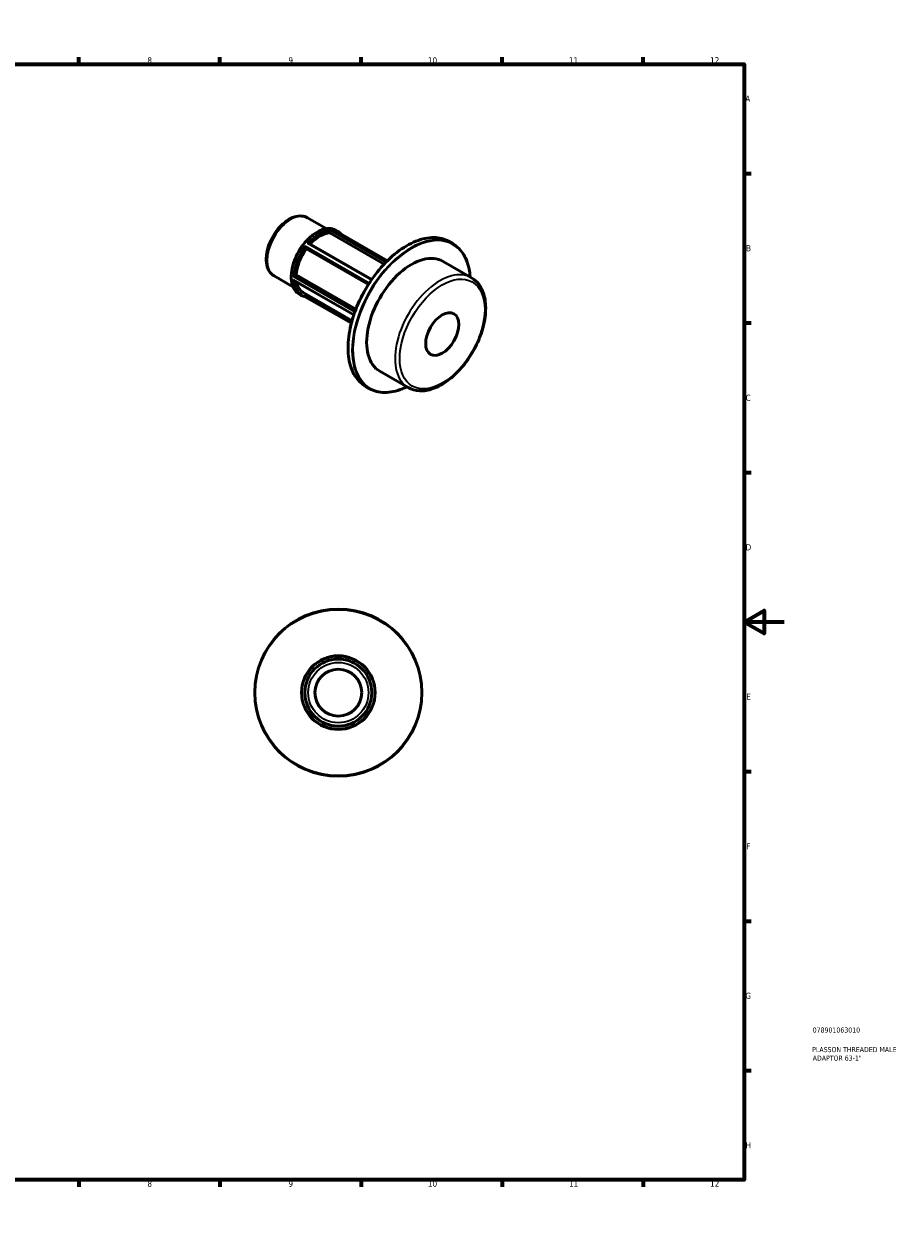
# Model space of a CAD drawing. Header units: millimetres. Extents: x 0 to 898, y 0 to 594.
# Tile 3 of 3: x 463 to 898, y 0 to 594. Entities that reach past the tile are written whole.
import ezdxf

# ---------------------------------------------------------------- set-up
doc = ezdxf.new("R2010")
doc.units = ezdxf.units.MM
for name, color, linetype, lineweight in [('Border (ANSI)', 7, 'Continuous', 70), ('Title (ISO)', 7, 'Continuous', 50), ('Visible (ANSI)', 7, 'Continuous', 50), ('Visible Narrow (ANSI)', 7, 'Continuous', 35)]:
    doc.layers.add(name, color=color, linetype=linetype, lineweight=lineweight)
doc.styles.add('Note Text (ANSI)', font='tahoma.ttf')
doc.styles.add('Note Text (ISO)', font='tahoma.ttf')

# ---------------------------------------------------------------- blocks, each defined once
blk = doc.blocks.new('Borders Default Border')
at = {"layer": 'Border (ANSI)'}
for p, q in [((70.08, 574), (70.08, 577.45)), ((140.17, 574), (140.17, 577.45)), ((210.25, 574), (210.25, 577.45)), ((280.33, 574), (280.33, 577.45)), ((350.42, 574), (350.42, 577.45)), ((490.58, 574), (490.58, 577.45)), ((560.67, 574), (560.67, 577.45)), ((630.75, 574), (630.75, 577.45)), ((700.83, 574), (700.83, 577.45)), ((770.92, 574), (770.92, 577.45)), ((20, 519.75), (16.55, 519.75)), ((821, 519.75), (824.45, 519.75)), ((20, 445.5), (16.55, 445.5)), ((821, 445.5), (824.45, 445.5)), ((20, 371.25), (16.55, 371.25)), ((821, 371.25), (824.45, 371.25)), ((20, 222.75), (16.55, 222.75)), ((821, 222.75), (824.45, 222.75)), ((20, 148.5), (16.55, 148.5)), ((821, 148.5), (824.45, 148.5)), ((20, 74.25), (16.55, 74.25)), ((821, 74.25), (824.45, 74.25)), ((70.08, 20), (70.08, 16.55)), ((140.17, 20), (140.17, 16.55)), ((210.25, 20), (210.25, 16.55)), ((280.33, 20), (280.33, 16.55)), ((350.42, 20), (350.42, 16.55)), ((490.58, 20), (490.58, 16.55)), ((560.67, 20), (560.67, 16.55)), ((630.75, 20), (630.75, 16.55)), ((700.83, 20), (700.83, 16.55)), ((770.92, 20), (770.92, 16.55))]:
    blk.add_line(p, q, dxfattribs=at)
at = {"layer": 'Border (ANSI)', "flags": 128}
for points in [[(420.5, 594), (420.5, 574), (414.73, 584), (426.27, 584), (420.5, 574)], [(20, 20), (20, 574), (821, 574), (821, 20), (20, 20)], [(0, 297), (20, 297), (10, 302.77), (10, 291.23), (20, 297)], [(841, 297), (821, 297), (831, 302.77), (831, 291.23), (821, 297)], [(420.5, 0), (420.5, 20), (414.73, 10), (426.27, 10), (420.5, 20)]]:
    blk.add_lwpolyline(points, dxfattribs=at)
at = {"layer": 'Border (ANSI)', "attachment_point": 7, "style": 'Note Text (ANSI)'}
for s, insert, char_height in [('1', (34.35, 574.4), 3.05), ('2', (104.2, 574.4), 3.05), ('3', (174.26, 574.34), 3.05), ('4', (244.23, 574.4), 3.05), ('5', (314.48, 574.34), 3.05), ('6', (384.49, 574.34), 3.05), ('7', (454.6, 574.4), 3.05), ('8', (524.63, 574.33), 3.05), ('9', (594.7, 574.34), 3.05), ('10', (663.96, 574.34), 3.048), ('11', (734.04, 574.4), 3.048), ('12', (804.13, 574.4), 3.048), ('A', (16.78, 555.35), 3.05), ('A', (821.63, 555.35), 3.05), ('B', (17.15, 481.1), 3.05), ('B', (821.99, 481.1), 3.05), ('C', (16.95, 406.8), 3.05), ('C', (821.8, 406.8), 3.05), ('D', (16.96, 332.6), 3.05), ('D', (821.81, 332.6), 3.05), ('E', (17.21, 258.35), 3.05), ('E', (822.05, 258.35), 3.05), ('F', (17.29, 184.1), 3.05), ('F', (822.14, 184.1), 3.05), ('G', (16.81, 109.79), 3.05), ('G', (821.66, 109.79), 3.05), ('H', (16.97, 35.6), 3.05), ('H', (821.81, 35.6), 3.05), ('1', (34.35, 16.55), 3.05), ('2', (104.2, 16.55), 3.05), ('3', (174.26, 16.49), 3.05), ('4', (244.23, 16.55), 3.05), ('5', (314.48, 16.49), 3.05), ('6', (384.49, 16.49), 3.05), ('7', (454.6, 16.55), 3.05), ('8', (524.63, 16.48), 3.05), ('9', (594.7, 16.49), 3.05), ('10', (663.96, 16.49), 3.048), ('11', (734.04, 16.55), 3.048), ('12', (804.13, 16.55), 3.048)]:
    blk.add_mtext(s, dxfattribs=dict(at, insert=insert, char_height=char_height))
blk = doc.blocks.new('Title Blocks ISO')
at = {"layer": 'Title (ISO)', "color": 232, "true_color": 0xca0064, "style": 'Note Text (ISO)'}
for tag, p in [('PART_NUMBER_001', (34.08, 73.13)), ('DESCRIPTION_001', (33.84, 63.4)), ('DESCRIPTION_002', (34.09, 59.18))]:
    blk.add_attdef(tag, p, '', height=2.5, dxfattribs=at)

msp = doc.modelspace()

# ---------------------------------------------------------------- linework, layer by layer
at = {"layer": 'Visible (ANSI)'}
for p, q in [((604.182, 497.703), (613.504, 492.335)), ((615.311, 490.196), (615.783, 491.412)), ((642.203, 474.71), (615.311, 490.196)), ((617.194, 491.698), (643.82, 476.364)), ((618.213, 491.541), (619.157, 490.998)), ((603.593, 482.361), (603.122, 483.034)), ((634.408, 464.616), (603.593, 482.361)), ((604.693, 485.112), (636.032, 467.065)), ((674.458, 485.939), (676.279, 484.89)), ((671.524, 476.089), (685.622, 467.971)), ((597.606, 468.811), (598.549, 469.355)), ((598.549, 469.355), (628.183, 452.289)), ((587.59, 468.89), (596.911, 463.522)), ((597.346, 466.657), (627.173, 449.481)), ((599.962, 459.847), (600.906, 459.303)), ((601.971, 460.609), (626.288, 446.605)), ((602.966, 458.548), (625.941, 445.317)), ((603.122, 458.767), (603.495, 459.73)), ((640.085, 421.494), (654.183, 413.376)), ((633.039, 414.012), (634.859, 412.964))]:
    msp.add_line(p, q, dxfattribs=at)
for radius in [41.5, 18.287, 16.625, 11.637]:
    msp.add_circle((619.464, 261.927), radius, dxfattribs=at)
for centre, major_axis, start_param, end_param in [((610.267, 475.015), (8.296, 14.407), 0.3399513, 1.2035659), ((610.267, 475.015), (-8.296, -14.407), 4.5287415, 5.4157679), ((655.804, 448.792), (15.72, 27.297), 0, 3.1415927), ((610.267, 475.015), (-8.296, -14.407), 5.6799921, 6.2831853)]:
    msp.add_ellipse(centre, major_axis=major_axis, ratio=0.5780931, start_param=start_param, end_param=end_param, dxfattribs=at)
msp.add_ellipse((671.078, 439.996), major_axis=(-5.807, -10.085), ratio=0.5780931, dxfattribs=at)
for points, knots in [([(604.182, 497.703), (603.285, 498.22), (602.268, 498.52), (600.071, 498.689), (598.886, 498.525), (596.387, 497.736), (595.072, 497.058), (592.502, 495.26), (591.25, 494.126), (588.956, 491.544), (587.914, 490.098), (586.129, 487.035), (585.386, 485.419), (584.269, 482.161), (583.895, 480.518), (583.572, 477.346), (583.625, 475.818), (584.202, 473.055), (584.719, 471.81), (586.058, 470.008), (586.772, 469.361), (587.59, 468.89)], [5.4997209, 5.4997209, 5.4997209, 5.4997209, 5.7692038, 5.7692038, 6.061863, 6.061863, 6.3900213, 6.3900213, 6.727103, 6.727103, 7.061754, 7.061754, 7.3950061, 7.3950061, 7.729515, 7.729515, 8.066545, 8.066545, 8.3956026, 8.3956026, 8.6413135, 8.6413135, 8.6413135, 8.6413135]), ([(618.213, 491.541), (617.236, 492.104), (616.108, 492.402), (613.653, 492.446), (612.322, 492.181), (609.584, 491.11), (608.176, 490.292), (605.439, 488.191), (604.11, 486.907), (601.668, 484.005), (600.555, 482.388), (598.653, 478.984), (597.865, 477.197), (596.692, 473.631), (596.307, 471.852), (595.985, 468.477), (596.048, 466.882), (596.624, 464.039), (597.137, 462.791), (598.434, 460.972), (599.144, 460.318), (599.962, 459.847)], [5.4997209, 5.4997209, 5.4997209, 5.4997209, 5.8086362, 5.8086362, 6.1250068, 6.1250068, 6.4475238, 6.4475238, 6.7705055, 6.7705055, 7.0929713, 7.0929713, 7.4152411, 7.4152411, 7.7377675, 7.7377675, 8.0608057, 8.0608057, 8.3829441, 8.3829441, 8.6413135, 8.6413135, 8.6413135, 8.6413135]), ([(615.79, 491.432), (615.8, 491.462), (615.809, 491.492), (615.826, 491.558), (615.835, 491.592), (615.851, 491.667), (615.857, 491.705), (615.865, 491.763), (615.867, 491.785), (615.868, 491.823), (615.867, 491.839), (615.865, 491.852), (615.865, 491.852), (615.865, 491.852)], [-0.061466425, -0.061466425, -0.061466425, -0.061466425, -0.051899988, -0.051899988, -0.040468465, -0.040468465, -0.024883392, -0.024883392, -0.01266618, -0.01266618, 0, 0, 0.000366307, 0.000366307, 0.000366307, 0.000366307]), ([(617.109, 491.738), (617.11, 491.738), (617.111, 491.737), (617.14, 491.726), (617.168, 491.713), (617.194, 491.698)], [-0.149850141, -0.149850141, -0.149850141, -0.149850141, -0.1494012, -0.1494012, -0.138191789, -0.138191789, -0.138191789, -0.138191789]), ([(620.845, 489.595), (620.709, 489.753), (620.567, 489.903), (620.035, 490.417), (619.613, 490.735), (619.157, 490.998)], [5.30060352, 5.30060352, 5.30060352, 5.30060352, 5.3558765, 5.3558765, 5.49972085, 5.49972085, 5.49972085, 5.49972085]), ([(674.458, 485.939), (672.241, 487.216), (669.673, 487.882), (664.086, 487.933), (661.063, 487.307), (654.859, 484.818), (651.677, 482.945), (645.493, 478.148), (642.491, 475.222), (636.97, 468.619), (634.453, 464.942), (630.153, 457.206), (628.372, 453.149), (625.725, 445.062), (624.861, 441.033), (624.14, 433.406), (624.283, 429.809), (625.575, 423.415), (626.721, 420.618), (629.615, 416.537), (631.207, 415.067), (633.039, 414.012)], [5.4997209, 5.4997209, 5.4997209, 5.4997209, 5.8147134, 5.8147134, 6.1332268, 6.1332268, 6.4543748, 6.4543748, 6.775679, 6.775679, 7.0967553, 7.0967553, 7.4177485, 7.4177485, 7.738856, 7.738856, 8.0601913, 8.0601913, 8.3811569, 8.3811569, 8.6413135, 8.6413135, 8.6413135, 8.6413135]), ([(603.114, 483.045), (603.101, 483.062), (603.089, 483.083), (603.062, 483.138), (603.048, 483.172), (603.019, 483.255), (603.004, 483.306), (602.983, 483.395), (602.975, 483.434), (602.963, 483.51), (602.958, 483.548), (602.954, 483.585), (602.954, 483.586), (602.954, 483.587)], [-0.061466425, -0.061466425, -0.061466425, -0.061466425, -0.051899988, -0.051899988, -0.040468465, -0.040468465, -0.024883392, -0.024883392, -0.01266618, -0.01266618, 0, 0, 0.000366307, 0.000366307, 0.000366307, 0.000366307]), ([(604.198, 485.134), (604.199, 485.134), (604.201, 485.135), (604.248, 485.146), (604.296, 485.154), (604.391, 485.164), (604.438, 485.166), (604.531, 485.161), (604.578, 485.154), (604.647, 485.134), (604.672, 485.125), (604.693, 485.112)], [-0.149850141, -0.149850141, -0.149850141, -0.149850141, -0.1494012, -0.1494012, -0.131450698, -0.131450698, -0.114334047, -0.114334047, -0.096543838, -0.096543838, -0.085205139, -0.085205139, -0.085205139, -0.085205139]), ([(684.916, 468.377), (684.817, 469.736), (684.64, 471.044), (683.743, 475.487), (682.596, 478.285), (679.703, 482.366), (678.111, 483.835), (676.279, 484.89)], [4.79321853, 4.79321853, 4.79321853, 4.79321853, 4.91859862, 4.91859862, 5.23956422, 5.23956422, 5.49972085, 5.49972085, 5.49972085, 5.49972085]), ([(597.121, 468.546), (597.121, 468.547), (597.122, 468.547), (597.149, 468.562), (597.178, 468.58), (597.243, 468.616), (597.277, 468.636), (597.353, 468.677), (597.394, 468.7), (597.468, 468.74), (597.5, 468.756), (597.552, 468.783), (597.572, 468.794), (597.59, 468.803)], [-0.149850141, -0.149850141, -0.149850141, -0.149850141, -0.1494012, -0.1494012, -0.131450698, -0.131450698, -0.114334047, -0.114334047, -0.096543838, -0.096543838, -0.083230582, -0.083230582, -0.074057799, -0.074057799, -0.074057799, -0.074057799]), ([(597.346, 466.657), (597.325, 466.669), (597.305, 466.683), (597.254, 466.723), (597.225, 466.75), (597.17, 466.812), (597.145, 466.846), (597.122, 466.883), (597.121, 466.884), (597.121, 466.885)], [-0.032479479, -0.032479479, -0.032479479, -0.032479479, -0.024883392, -0.024883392, -0.01266618, -0.01266618, 0, 0, 0.000366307, 0.000366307, 0.000366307, 0.000366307]), ([(654.183, 413.376), (655.871, 412.404), (657.802, 411.866), (661.997, 411.676), (664.273, 412.068), (669.003, 413.764), (671.463, 415.123), (676.247, 418.66), (678.569, 420.846), (682.832, 425.8), (684.773, 428.566), (688.093, 434.403), (689.472, 437.474), (691.533, 443.63), (692.215, 446.715), (692.794, 452.612), (692.69, 455.422), (691.655, 460.463), (690.731, 462.704), (688.369, 465.955), (687.091, 467.125), (685.622, 467.971)], [2.3581282, 2.3581282, 2.3581282, 2.3581282, 2.6484851, 2.6484851, 2.9558623, 2.9558623, 3.2820929, 3.2820929, 3.6109397, 3.6109397, 3.9383333, 3.9383333, 4.2650864, 4.2650864, 4.5925521, 4.5925521, 4.9214467, 4.9214467, 5.2470906, 5.2470906, 5.4997209, 5.4997209, 5.4997209, 5.4997209]), ([(600.906, 459.303), (601.032, 459.231), (601.161, 459.162), (601.423, 459.035), (601.556, 458.975), (601.827, 458.865), (601.965, 458.815), (602.245, 458.723), (602.387, 458.681), (602.675, 458.607), (602.821, 458.575), (602.969, 458.547)], [2.3581282, 2.3581282, 2.3581282, 2.3581282, 2.39799628, 2.39799628, 2.43786435, 2.43786435, 2.47773243, 2.47773243, 2.5176005, 2.5176005, 2.55746858, 2.55746858, 2.55746858, 2.55746858]), ([(602.969, 458.547), (602.97, 458.547), (602.971, 458.547), (602.98, 458.547), (602.99, 458.552), (603.013, 458.575), (603.028, 458.592), (603.057, 458.636), (603.07, 458.66), (603.094, 458.706), (603.104, 458.726), (603.114, 458.748)], [-0.134195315, -0.134195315, -0.134195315, -0.134195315, -0.131450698, -0.131450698, -0.114334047, -0.114334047, -0.096543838, -0.096543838, -0.083230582, -0.083230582, -0.074057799, -0.074057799, -0.074057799, -0.074057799]), ([(634.859, 412.964), (637.077, 411.687), (639.645, 411.021), (645.231, 410.969), (648.255, 411.596), (652.052, 413.119), (652.764, 413.435), (653.477, 413.782)], [2.3581282, 2.3581282, 2.3581282, 2.3581282, 2.67312078, 2.67312078, 2.99163411, 2.99163411, 3.06463052, 3.06463052, 3.06463052, 3.06463052])]:
    msp.add_open_spline(points, degree=3, knots=knots, dxfattribs=at)
for points in [[(615.783, 491.412), (615.785, 491.419), (615.788, 491.425), (615.79, 491.432)], [(603.122, 483.034), (603.119, 483.038), (603.117, 483.041), (603.114, 483.045)], [(597.59, 468.803), (597.596, 468.806), (597.601, 468.809), (597.606, 468.811)], [(603.114, 458.748), (603.117, 458.754), (603.119, 458.761), (603.122, 458.767)]]:
    msp.add_open_spline(points, degree=3, dxfattribs=at)
at = {"layer": 'Visible Narrow (ANSI)'}
for p, q in [((615.79, 491.432), (643.139, 475.683)), ((643.431, 475.978), (615.865, 491.852)), ((617.109, 491.738), (643.815, 476.359)), ((634.809, 465.243), (602.954, 483.587)), ((603.114, 483.045), (634.598, 464.915)), ((604.198, 485.134), (635.902, 466.877)), ((597.121, 468.546), (627.682, 450.947)), ((627.2, 449.563), (597.121, 466.885)), ((627.841, 451.383), (597.59, 468.803)), ((626.006, 445.565), (603.114, 458.748))]:
    msp.add_line(p, q, dxfattribs=at)
for radius in [41.168, 17.954, 14.962]:
    msp.add_circle((619.464, 261.927), radius, dxfattribs=at)
for centre, major_axis, start_param, end_param in [((595.886, 483.296), (-8.296, -14.407), 3.1415927, 6.2831853), ((609.088, 475.694), (-9.126, -15.847), 3.1415927, 6.2831853), ((610.032, 475.15), (9.126, 15.847), 0.3154499, 1.2514791), ((610.267, 475.015), (8.96, 15.559), 0.3340077, 1.23191), ((610.032, 475.15), (9.126, 15.847), 0, 0.2042815), ((610.267, 475.015), (8.96, 15.559), 6.2157264, 6.3506442), ((653.748, 449.976), (-20.71, -35.963), 3.1415927, 6.2831853), ((655.569, 448.927), (20.71, 35.963), 0, 3.1415927), ((655.804, 448.792), (-20.544, -35.675), 2.4420962, 6.9826817), ((610.032, 475.15), (-9.126, -15.847), 4.5042401, 5.4402693), ((610.267, 475.015), (8.96, 15.559), 1.3812052, 2.2801188), ((669.902, 440.673), (15.72, 27.297), 0, 3.1415927), ((610.032, 475.15), (-9.126, -15.847), 5.5514376, 6.2831853), ((610.267, 475.015), (-8.96, -15.559), 5.579598, 6.468909)]:
    msp.add_ellipse(centre, major_axis=major_axis, ratio=0.5780931, start_param=start_param, end_param=end_param, dxfattribs=at)
msp.add_ellipse((671.078, 439.996), major_axis=(-14.89, -25.857), ratio=0.5780931, dxfattribs=at)

# ---------------------------------------------------------------- block references
msp.add_blockref('Borders Default Border', (0, 0))
msp.add_blockref('Title Blocks ISO', (821, 20)).add_auto_attribs({'PART_NUMBER_001': '078901063010', 'DESCRIPTION_001': 'PLASSON THREADED MALE', 'DESCRIPTION_002': 'ADAPTOR 63-1"'})

doc.saveas('drawing.dxf')
